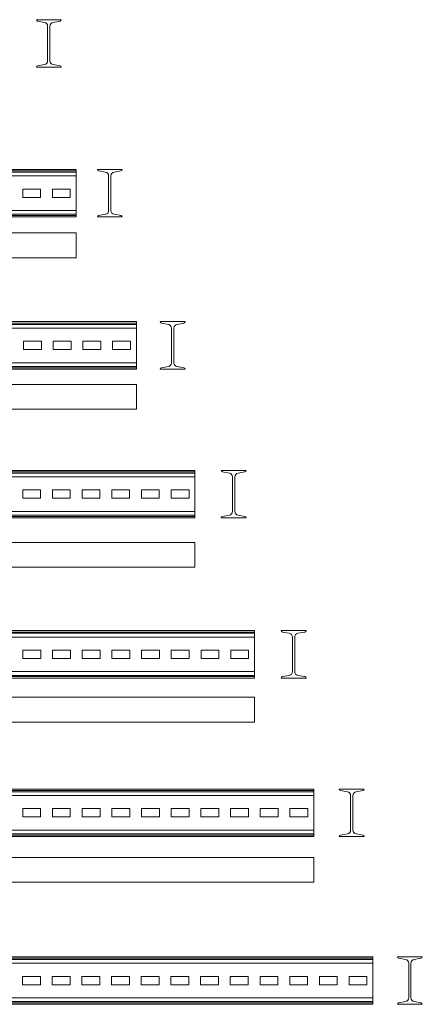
# Model space of a CAD drawing. Header units: millimetres. Extents: x -148 to 6506, y -6446 to 833.
# Tile 7 of 11: x 1719 to 2397, y -2758 to -1102. Entities that reach past the tile are written whole.
import ezdxf

# ---------------------------------------------------------------- set-up
doc = ezdxf.new("R2010")
doc.units = ezdxf.units.MM

msp = doc.modelspace()

# ---------------------------------------------------------------- linework, layer by layer
at = {"color": 7, "linetype": 'Continuous', "lineweight": 15}
for p, q in [((1746.9, -1101.7), (1788.9, -1101.7)), ((1760.6, -1106.2), (1748.9, -1104.2)), ((1786.8, -1104.2), (1775.2, -1106.2)), ((1765.9, -1170.8), (1765.9, -1112.6)), ((1769.8, -1112.6), (1769.8, -1170.8)), ((1788.9, -1181.7), (1746.9, -1181.7)), ((1748.9, -1179.3), (1760.6, -1177.2)), ((1775.2, -1177.2), (1786.8, -1179.3)), ((1814, -1353.7), (414, -1353.7)), ((1814, -1356.1), (414, -1356.1)), ((1814, -1358.2), (414, -1358.2)), ((1814, -1353.7), (1814, -1356.1)), ((1814, -1356.1), (1814, -1358.2)), ((1814, -1358.2), (1814, -1364.6)), ((1849.6, -1353.7), (1891.6, -1353.7)), ((1863.3, -1358.2), (1851.7, -1356.1)), ((1889.5, -1356.1), (1877.9, -1358.2)), ((1814, -1364.6), (414, -1364.6)), ((1814, -1364.6), (1814, -1422.8)), ((1868.6, -1422.8), (1868.6, -1364.6)), ((1872.5, -1364.6), (1872.5, -1422.8)), ((1754, -1386.7), (1724, -1386.7)), ((1724, -1386.7), (1724, -1400.7)), ((1754, -1400.7), (1754, -1386.7)), ((1804, -1386.7), (1774, -1386.7)), ((1774, -1386.7), (1774, -1400.7)), ((1804, -1400.7), (1804, -1386.7)), ((1724, -1400.7), (1754, -1400.7)), ((1774, -1400.7), (1804, -1400.7)), ((1814, -1422.8), (414, -1422.8)), ((1814, -1422.8), (1814, -1429.2)), ((1814, -1429.2), (414, -1429.2)), ((1814, -1431.2), (414, -1431.2)), ((1814, -1433.7), (414, -1433.7)), ((1814, -1429.2), (1814, -1431.2)), ((1814, -1431.2), (1814, -1433.7)), ((1891.6, -1433.7), (1849.6, -1433.7)), ((1851.7, -1431.2), (1863.3, -1429.2)), ((1877.9, -1429.2), (1889.5, -1431.2)), ((1814, -1460.4), (414, -1460.4)), ((1814, -1460.4), (1814, -1502.4)), ((1814, -1502.4), (414, -1502.4)), ((1915.3, -1609.8), (415.3, -1609.8)), ((1915.3, -1612.3), (415.3, -1612.3)), ((1915.3, -1614.4), (415.3, -1614.4)), ((1915.3, -1620.8), (415.3, -1620.8)), ((1915.3, -1609.8), (1915.3, -1612.3)), ((1915.3, -1612.3), (1915.3, -1614.4)), ((1915.3, -1614.4), (1915.3, -1620.8)), ((1915.3, -1620.8), (1915.3, -1678.9)), ((1955.5, -1609.8), (1997.5, -1609.8)), ((1969.2, -1614.4), (1957.5, -1612.3)), ((1974.5, -1678.9), (1974.5, -1620.8)), ((1978.4, -1620.8), (1978.4, -1678.9)), ((1995.4, -1612.3), (1983.8, -1614.4)), ((1755.3, -1642.8), (1725.3, -1642.8)), ((1725.3, -1642.8), (1725.3, -1656.8)), ((1755.3, -1656.8), (1755.3, -1642.8)), ((1805.3, -1642.8), (1775.3, -1642.8)), ((1775.3, -1642.8), (1775.3, -1656.8)), ((1805.3, -1656.8), (1805.3, -1642.8)), ((1855.3, -1642.8), (1825.3, -1642.8)), ((1825.3, -1642.8), (1825.3, -1656.8)), ((1855.3, -1656.8), (1855.3, -1642.8)), ((1905.3, -1642.8), (1875.3, -1642.8)), ((1875.3, -1642.8), (1875.3, -1656.8)), ((1905.3, -1656.8), (1905.3, -1642.8)), ((1725.3, -1656.8), (1755.3, -1656.8)), ((1775.3, -1656.8), (1805.3, -1656.8)), ((1825.3, -1656.8), (1855.3, -1656.8)), ((1875.3, -1656.8), (1905.3, -1656.8)), ((1915.3, -1678.9), (415.3, -1678.9)), ((1915.3, -1685.3), (415.3, -1685.3)), ((1915.3, -1687.4), (415.3, -1687.4)), ((1915.3, -1678.9), (1915.3, -1685.3)), ((1915.3, -1685.3), (1915.3, -1687.4)), ((1915.3, -1687.4), (1915.3, -1689.8)), ((1957.5, -1687.4), (1969.2, -1685.3)), ((1983.8, -1685.3), (1995.4, -1687.4)), ((1915.3, -1689.8), (415.3, -1689.8)), ((1997.5, -1689.8), (1955.5, -1689.8)), ((1915.3, -1715.3), (415.3, -1715.3)), ((1915.3, -1715.3), (1915.3, -1757.3)), ((1915.3, -1757.3), (415.3, -1757.3)), ((2014, -1860), (414, -1860)), ((2014, -1862.5), (414, -1862.5)), ((2014, -1864.5), (414, -1864.5)), ((2014, -1870.9), (414, -1870.9)), ((2014, -1860), (2014, -1862.5)), ((2014, -1862.5), (2014, -1864.5)), ((2014, -1864.5), (2014, -1870.9)), ((2014, -1870.9), (2014, -1929.1)), ((2058.3, -1860), (2100.3, -1860)), ((2072, -1864.5), (2060.4, -1862.5)), ((2077.3, -1929.1), (2077.3, -1870.9)), ((2081.2, -1870.9), (2081.2, -1929.1)), ((2098.2, -1862.5), (2086.6, -1864.5)), ((1754, -1893), (1724, -1893)), ((1724, -1893), (1724, -1907)), ((1754, -1907), (1754, -1893)), ((1804, -1893), (1774, -1893)), ((1774, -1893), (1774, -1907)), ((1804, -1907), (1804, -1893)), ((1854, -1893), (1824, -1893)), ((1824, -1893), (1824, -1907)), ((1854, -1907), (1854, -1893)), ((1904, -1893), (1874, -1893)), ((1874, -1893), (1874, -1907)), ((1904, -1907), (1904, -1893)), ((1954, -1893), (1924, -1893)), ((1924, -1893), (1924, -1907)), ((1954, -1907), (1954, -1893)), ((2004, -1893), (1974, -1893)), ((1974, -1893), (1974, -1907)), ((2004, -1907), (2004, -1893)), ((1724, -1907), (1754, -1907)), ((1774, -1907), (1804, -1907)), ((1824, -1907), (1854, -1907)), ((1874, -1907), (1904, -1907)), ((1924, -1907), (1954, -1907)), ((1974, -1907), (2004, -1907)), ((2014, -1929.1), (414, -1929.1)), ((2014, -1935.5), (414, -1935.5)), ((2014, -1937.5), (414, -1937.5)), ((2014, -1929.1), (2014, -1935.5)), ((2014, -1935.5), (2014, -1937.5)), ((2014, -1937.5), (2014, -1940)), ((2060.4, -1937.5), (2072, -1935.5)), ((2086.6, -1935.5), (2098.2, -1937.5)), ((2014, -1940), (414, -1940)), ((2100.3, -1940), (2058.3, -1940)), ((2014, -1981.1), (414, -1981.1)), ((2014, -1981.1), (2014, -2023.1)), ((2014, -2023.1), (414, -2023.1)), ((2114.2, -2129.5), (414.2, -2129.5)), ((2114.2, -2132), (414.2, -2132)), ((2114.2, -2134), (414.2, -2134)), ((2114.2, -2129.5), (2114.2, -2132)), ((2114.2, -2132), (2114.2, -2134)), ((2114.2, -2134), (2114.2, -2140.4)), ((2159.2, -2129.5), (2201.2, -2129.5)), ((2172.8, -2134), (2161.2, -2132)), ((2199.1, -2132), (2187.5, -2134)), ((2114.2, -2140.4), (414.2, -2140.4)), ((2114.2, -2140.4), (2114.2, -2198.6)), ((2178.2, -2198.6), (2178.2, -2140.4)), ((2182.1, -2140.4), (2182.1, -2198.6)), ((1754.2, -2162.5), (1724.2, -2162.5)), ((1724.2, -2162.5), (1724.2, -2176.5)), ((1754.2, -2176.5), (1754.2, -2162.5)), ((1804.2, -2162.5), (1774.2, -2162.5)), ((1774.2, -2162.5), (1774.2, -2176.5)), ((1804.2, -2176.5), (1804.2, -2162.5)), ((1854.2, -2162.5), (1824.2, -2162.5)), ((1824.2, -2162.5), (1824.2, -2176.5)), ((1854.2, -2176.5), (1854.2, -2162.5)), ((1904.2, -2162.5), (1874.2, -2162.5)), ((1874.2, -2162.5), (1874.2, -2176.5)), ((1904.2, -2176.5), (1904.2, -2162.5)), ((1954.2, -2162.5), (1924.2, -2162.5)), ((1924.2, -2162.5), (1924.2, -2176.5)), ((1954.2, -2176.5), (1954.2, -2162.5)), ((2004.2, -2162.5), (1974.2, -2162.5)), ((1974.2, -2162.5), (1974.2, -2176.5)), ((2004.2, -2176.5), (2004.2, -2162.5)), ((2054.2, -2162.5), (2024.2, -2162.5)), ((2024.2, -2162.5), (2024.2, -2176.5)), ((2054.2, -2176.5), (2054.2, -2162.5)), ((2104.2, -2162.5), (2074.2, -2162.5)), ((2074.2, -2162.5), (2074.2, -2176.5)), ((2104.2, -2176.5), (2104.2, -2162.5)), ((1724.2, -2176.5), (1754.2, -2176.5)), ((1774.2, -2176.5), (1804.2, -2176.5)), ((1824.2, -2176.5), (1854.2, -2176.5)), ((1874.2, -2176.5), (1904.2, -2176.5)), ((1924.2, -2176.5), (1954.2, -2176.5)), ((1974.2, -2176.5), (2004.2, -2176.5)), ((2024.2, -2176.5), (2054.2, -2176.5)), ((2074.2, -2176.5), (2104.2, -2176.5)), ((2114.2, -2198.6), (414.2, -2198.6)), ((2114.2, -2198.6), (2114.2, -2205)), ((2114.2, -2205), (414.2, -2205)), ((2114.2, -2207.1), (414.2, -2207.1)), ((2114.2, -2209.5), (414.2, -2209.5)), ((2114.2, -2205), (2114.2, -2207.1)), ((2114.2, -2207.1), (2114.2, -2209.5)), ((2201.2, -2209.5), (2159.2, -2209.5)), ((2161.2, -2207.1), (2172.8, -2205)), ((2187.5, -2205), (2199.1, -2207.1)), ((2114.2, -2241.4), (414.2, -2241.4)), ((2114.2, -2241.4), (2114.2, -2283.4)), ((2114.2, -2283.4), (414.2, -2283.4)), ((2214.1, -2396.2), (414.1, -2396.2)), ((2214.1, -2398.6), (414.1, -2398.6)), ((2214.1, -2400.7), (414.1, -2400.7)), ((2214.1, -2396.2), (2214.1, -2398.6)), ((2214.1, -2398.6), (2214.1, -2400.7)), ((2214.1, -2400.7), (2214.1, -2407.1)), ((2257.1, -2396.2), (2299.1, -2396.2)), ((2270.8, -2400.7), (2259.2, -2398.6)), ((2297.1, -2398.6), (2285.4, -2400.7)), ((2214.1, -2407.1), (414.1, -2407.1)), ((2214.1, -2407.1), (2214.1, -2465.3)), ((2276.2, -2465.3), (2276.2, -2407.1)), ((2280.1, -2407.1), (2280.1, -2465.3)), ((1754.1, -2429.2), (1724.1, -2429.2)), ((1724.1, -2429.2), (1724.1, -2443.2)), ((1754.1, -2443.2), (1754.1, -2429.2)), ((1804.1, -2429.2), (1774.1, -2429.2)), ((1774.1, -2429.2), (1774.1, -2443.2)), ((1804.1, -2443.2), (1804.1, -2429.2)), ((1854.1, -2429.2), (1824.1, -2429.2)), ((1824.1, -2429.2), (1824.1, -2443.2)), ((1854.1, -2443.2), (1854.1, -2429.2)), ((1904.1, -2429.2), (1874.1, -2429.2)), ((1874.1, -2429.2), (1874.1, -2443.2)), ((1904.1, -2443.2), (1904.1, -2429.2)), ((1954.1, -2429.2), (1924.1, -2429.2)), ((1924.1, -2429.2), (1924.1, -2443.2)), ((1954.1, -2443.2), (1954.1, -2429.2)), ((2004.1, -2429.2), (1974.1, -2429.2)), ((1974.1, -2429.2), (1974.1, -2443.2)), ((2004.1, -2443.2), (2004.1, -2429.2)), ((2054.1, -2429.2), (2024.1, -2429.2)), ((2024.1, -2429.2), (2024.1, -2443.2)), ((2054.1, -2443.2), (2054.1, -2429.2)), ((2104.1, -2429.2), (2074.1, -2429.2)), ((2074.1, -2429.2), (2074.1, -2443.2)), ((2104.1, -2443.2), (2104.1, -2429.2)), ((2154.1, -2429.2), (2124.1, -2429.2)), ((2124.1, -2429.2), (2124.1, -2443.2)), ((2154.1, -2443.2), (2154.1, -2429.2)), ((2204.1, -2429.2), (2174.1, -2429.2)), ((2174.1, -2429.2), (2174.1, -2443.2)), ((2204.1, -2443.2), (2204.1, -2429.2)), ((1724.1, -2443.2), (1754.1, -2443.2)), ((1774.1, -2443.2), (1804.1, -2443.2)), ((1824.1, -2443.2), (1854.1, -2443.2)), ((1874.1, -2443.2), (1904.1, -2443.2)), ((1924.1, -2443.2), (1954.1, -2443.2)), ((1974.1, -2443.2), (2004.1, -2443.2)), ((2024.1, -2443.2), (2054.1, -2443.2)), ((2074.1, -2443.2), (2104.1, -2443.2)), ((2124.1, -2443.2), (2154.1, -2443.2)), ((2174.1, -2443.2), (2204.1, -2443.2)), ((2214.1, -2465.3), (414.1, -2465.3)), ((2214.1, -2465.3), (2214.1, -2471.7)), ((2214.1, -2471.7), (414.1, -2471.7)), ((2214.1, -2473.7), (414.1, -2473.7)), ((2214.1, -2476.2), (414.1, -2476.2)), ((2214.1, -2471.7), (2214.1, -2473.7)), ((2214.1, -2473.7), (2214.1, -2476.2)), ((2299.1, -2476.2), (2257.1, -2476.2)), ((2259.2, -2473.7), (2270.8, -2471.7)), ((2285.4, -2471.7), (2297.1, -2473.7)), ((2214.1, -2511.1), (414.1, -2511.1)), ((2214.1, -2511.1), (2214.1, -2553.1)), ((2214.1, -2553.1), (414.1, -2553.1)), ((2313.6, -2678.4), (413.6, -2678.4)), ((2313.6, -2680.8), (413.6, -2680.8)), ((2313.6, -2682.9), (413.6, -2682.9)), ((2313.6, -2678.4), (2313.6, -2680.8)), ((2313.6, -2680.8), (2313.6, -2682.9)), ((2313.6, -2682.9), (2313.6, -2689.3)), ((2355, -2678.4), (2397, -2678.4)), ((2368.7, -2682.9), (2357.1, -2680.8)), ((2394.9, -2680.8), (2383.3, -2682.9)), ((2313.6, -2689.3), (413.6, -2689.3)), ((2313.6, -2689.3), (2313.6, -2747.5)), ((2374, -2747.5), (2374, -2689.3)), ((2377.9, -2689.3), (2377.9, -2747.5)), ((1753.6, -2711.4), (1723.6, -2711.4)), ((1723.6, -2711.4), (1723.6, -2725.4)), ((1753.6, -2725.4), (1753.6, -2711.4)), ((1803.6, -2711.4), (1773.6, -2711.4)), ((1773.6, -2711.4), (1773.6, -2725.4)), ((1803.6, -2725.4), (1803.6, -2711.4)), ((1853.6, -2711.4), (1823.6, -2711.4)), ((1823.6, -2711.4), (1823.6, -2725.4)), ((1853.6, -2725.4), (1853.6, -2711.4)), ((1903.6, -2711.4), (1873.6, -2711.4)), ((1873.6, -2711.4), (1873.6, -2725.4)), ((1903.6, -2725.4), (1903.6, -2711.4)), ((1953.6, -2711.4), (1923.6, -2711.4)), ((1923.6, -2711.4), (1923.6, -2725.4)), ((1953.6, -2725.4), (1953.6, -2711.4)), ((2003.6, -2711.4), (1973.6, -2711.4)), ((1973.6, -2711.4), (1973.6, -2725.4)), ((2003.6, -2725.4), (2003.6, -2711.4)), ((2053.6, -2711.4), (2023.6, -2711.4)), ((2023.6, -2711.4), (2023.6, -2725.4)), ((2053.6, -2725.4), (2053.6, -2711.4)), ((2103.6, -2711.4), (2073.6, -2711.4)), ((2073.6, -2711.4), (2073.6, -2725.4)), ((2103.6, -2725.4), (2103.6, -2711.4)), ((2153.6, -2711.4), (2123.6, -2711.4)), ((2123.6, -2711.4), (2123.6, -2725.4)), ((2153.6, -2725.4), (2153.6, -2711.4)), ((2203.6, -2711.4), (2173.6, -2711.4)), ((2173.6, -2711.4), (2173.6, -2725.4)), ((2203.6, -2725.4), (2203.6, -2711.4)), ((2253.6, -2711.4), (2223.6, -2711.4)), ((2223.6, -2711.4), (2223.6, -2725.4)), ((2253.6, -2725.4), (2253.6, -2711.4)), ((2303.6, -2711.4), (2273.6, -2711.4)), ((2273.6, -2711.4), (2273.6, -2725.4)), ((2303.6, -2725.4), (2303.6, -2711.4)), ((1723.6, -2725.4), (1753.6, -2725.4)), ((1773.6, -2725.4), (1803.6, -2725.4)), ((1823.6, -2725.4), (1853.6, -2725.4)), ((1873.6, -2725.4), (1903.6, -2725.4)), ((1923.6, -2725.4), (1953.6, -2725.4)), ((1973.6, -2725.4), (2003.6, -2725.4)), ((2023.6, -2725.4), (2053.6, -2725.4)), ((2073.6, -2725.4), (2103.6, -2725.4)), ((2123.6, -2725.4), (2153.6, -2725.4)), ((2173.6, -2725.4), (2203.6, -2725.4)), ((2223.6, -2725.4), (2253.6, -2725.4)), ((2273.6, -2725.4), (2303.6, -2725.4)), ((2313.6, -2747.5), (413.6, -2747.5)), ((2313.6, -2747.5), (2313.6, -2753.9)), ((2313.6, -2753.9), (413.6, -2753.9)), ((2313.6, -2755.9), (413.6, -2755.9)), ((2313.6, -2758.4), (413.6, -2758.4)), ((2313.6, -2753.9), (2313.6, -2755.9)), ((2313.6, -2755.9), (2313.6, -2758.4)), ((2397, -2758.4), (2355, -2758.4)), ((2357.1, -2755.9), (2368.7, -2753.9)), ((2383.3, -2753.9), (2394.9, -2755.9))]:
    msp.add_line(p, q, dxfattribs=at)
for centre, radius, start, end in [((1749.4, -1101.7), 2.5, 180, 260), ((1759.4, -1112.6), 6.5, 0, 80), ((1776.3, -1112.6), 6.5, 100, 180), ((1786.4, -1101.7), 2.5, 280, 0), ((1759.4, -1170.8), 6.5, 280, 0), ((1776.3, -1170.8), 6.5, 180, 260), ((1749.4, -1181.7), 2.5, 100, 180), ((1786.4, -1181.7), 2.5, 0, 80), ((1852.1, -1353.7), 2.5, 180, 260), ((1862.1, -1364.6), 6.5, 0, 80), ((1879, -1364.6), 6.5, 100, 180), ((1889.1, -1353.7), 2.5, 280, 0), ((1862.1, -1422.8), 6.5, 280, 0), ((1879, -1422.8), 6.5, 180, 260), ((1852.1, -1433.7), 2.5, 100, 180), ((1889.1, -1433.7), 2.5, 0, 80), ((1958, -1609.8), 2.5, 180, 260), ((1968, -1620.8), 6.5, 0, 80), ((1984.9, -1620.8), 6.5, 100, 180), ((1995, -1609.8), 2.5, 280, 0), ((1958, -1689.8), 2.5, 100, 180), ((1968, -1678.9), 6.5, 280, 0), ((1984.9, -1678.9), 6.5, 180, 260), ((1995, -1689.8), 2.5, 0, 80), ((2060.8, -1860), 2.5, 180, 260), ((2070.8, -1870.9), 6.5, 0, 80), ((2087.7, -1870.9), 6.5, 100, 180), ((2097.8, -1860), 2.5, 280, 0), ((2060.8, -1940), 2.5, 100, 180), ((2070.8, -1929.1), 6.5, 280, 0), ((2087.7, -1929.1), 6.5, 180, 260), ((2097.8, -1940), 2.5, 0, 80), ((2161.7, -2129.5), 2.5, 180, 260), ((2171.7, -2140.4), 6.5, 0, 80), ((2188.6, -2140.4), 6.5, 100, 180), ((2198.7, -2129.5), 2.5, 280, 0), ((2171.7, -2198.6), 6.5, 280, 0), ((2188.6, -2198.6), 6.5, 180, 260), ((2161.7, -2209.5), 2.5, 100, 180), ((2198.7, -2209.5), 2.5, 0, 80), ((2259.6, -2396.2), 2.5, 180, 260), ((2269.7, -2407.1), 6.5, 0, 80), ((2286.6, -2407.1), 6.5, 100, 180), ((2296.6, -2396.2), 2.5, 280, 0), ((2269.7, -2465.3), 6.5, 280, 0), ((2286.6, -2465.3), 6.5, 180, 260), ((2259.6, -2476.2), 2.5, 100, 180), ((2296.6, -2476.2), 2.5, 0, 80), ((2357.5, -2678.4), 2.5, 180, 260), ((2367.5, -2689.3), 6.5, 0, 80), ((2384.4, -2689.3), 6.5, 100, 180), ((2394.5, -2678.4), 2.5, 280, 0), ((2367.5, -2747.5), 6.5, 280, 0), ((2384.4, -2747.5), 6.5, 180, 260), ((2357.5, -2758.4), 2.5, 100, 180), ((2394.5, -2758.4), 2.5, 0, 80)]:
    msp.add_arc(centre, radius, start, end, dxfattribs=at)

doc.saveas('drawing.dxf')
